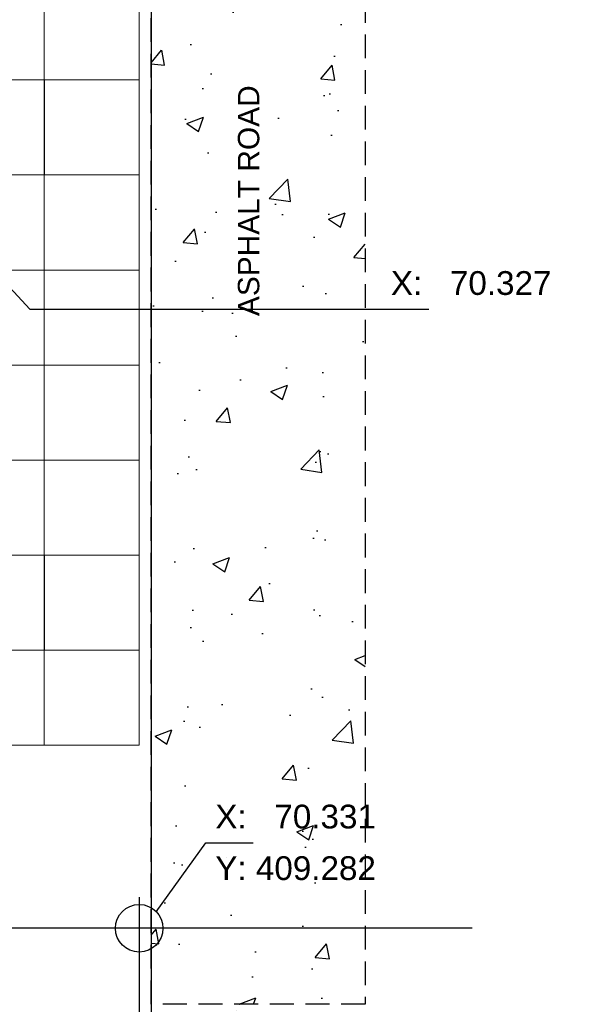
# Model space of a CAD drawing. Header units: metres. Extents: x 70279.8 to 70377.7, y 409251.8 to 409331.5.
# Tile 70 of 244: x 70328.5 to 70340.4, y 409280.4 to 409301.1. Entities that reach past the tile are written whole.
import ezdxf
from ezdxf.enums import TextEntityAlignment as Align

# ---------------------------------------------------------------- set-up
doc = ezdxf.new("R2010")
doc.units = ezdxf.units.M
doc.linetypes.add('DASHED', pattern=[0.75, 0.5, -0.25])
doc.layers.add('CONTINUOUS', color=7, linetype='Continuous', lineweight=18)
doc.styles.add('Arial', font='arial.ttf')

# ---------------------------------------------------------------- blocks, each defined once
blk = doc.blocks.new('stelconplaat')
at = {"layer": 'CONTINUOUS'}
for p, q in [((0, 2000), (2000, 2000)), ((0, 0), (0, 2000)), ((2000, 2000), (2000, 0)), ((2000, 0), (0, 0))]:
    blk.add_line(p, q, dxfattribs=at)

msp = doc.modelspace()

# ---------------------------------------------------------------- hatches: boundary and pattern name
at = {"linetype": 'DASHED'}
h = msp.add_hatch(dxfattribs=at)
h.set_pattern_fill('AR-CONC', color=256, scale=0.5)
h.set_pattern_definition([(50, (70275, 409260.7), (3.5863, -0.31376), [0.375, -4.125]), (355, (70275, 409260.7), (-0.69376, 3.76096), [0.3, -3.3]), (100.4514, (70275.299, 409260.674), (2.89254, 3.4472), [0.3187, -3.50571]), (46.184, (70275, 409261.7), (5.3362, -0.8276), [0.5625, -6.1875]), (96.6356, (70275.4447, 409261.631), (4.6733, 4.8706), [0.47805, -5.25857]), (351.184, (70275, 409261.7), (4.6733, 4.8706), [0.45, -4.95]), (21, (70275.5, 409261.45), (2.98454, -2.01309), [0.375, -4.125]), (326, (70275.5, 409261.45), (1.21658, 3.62575), [0.3, -3.3]), (71.4514, (70275.7487, 409261.2822), (4.20111, 1.61266), [0.3187, -3.50571]), (37.5, (70275, 409260.7), (0.0608, 1.66447), [0, -3.26, 0, -3.35, 0, -3.3125]), (7.5, (70275, 409260.7), (1.315348, 1.97206), [0, -1.91, 0, -3.185, 0, -1.2625]), (327.5, (70273.885, 409260.7), (2.669112, -0.112774), [0, -1.25, 0, -3.9, 0, -5.175]), (317.5, (70273.385, 409260.7), (2.91593, 0.500525), [0, -1.625, 0, -2.59, 0, -3.675])])
h.paths.add_polyline_path([(70335.75, 409327.804), (70335.75, 409280.4), (70331.25, 409280.4), (70331.25, 409327.804)])
h = msp.add_hatch(dxfattribs=at)
h.set_pattern_fill('AR-CONC', color=256, scale=0.5)
h.set_pattern_definition([(50, (70275, 409246.5), (3.5863, -0.31376), [0.375, -4.125]), (355, (70275, 409246.5), (-0.69376, 3.76096), [0.3, -3.3]), (100.4514, (70275.299, 409246.474), (2.89254, 3.4472), [0.3187, -3.50571]), (46.184, (70275, 409247.5), (5.3362, -0.8276), [0.5625, -6.1875]), (96.6356, (70275.4447, 409247.431), (4.6733, 4.8706), [0.47805, -5.25857]), (351.184, (70275, 409247.5), (4.6733, 4.8706), [0.45, -4.95]), (21, (70275.5, 409247.25), (2.98454, -2.01309), [0.375, -4.125]), (326, (70275.5, 409247.25), (1.21658, 3.62575), [0.3, -3.3]), (71.4514, (70275.7487, 409247.0822), (4.20111, 1.61266), [0.3187, -3.50571]), (37.5, (70275, 409246.5), (0.0608, 1.66447), [0, -3.26, 0, -3.35, 0, -3.3125]), (7.5, (70275, 409246.5), (1.315348, 1.97206), [0, -1.91, 0, -3.185, 0, -1.2625]), (327.5, (70273.885, 409246.5), (2.669112, -0.112774), [0, -1.25, 0, -3.9, 0, -5.175]), (317.5, (70273.385, 409246.5), (2.91593, 0.500525), [0, -1.625, 0, -2.59, 0, -3.675])])
edge = h.paths.add_edge_path()
edge.add_arc((70355.757, 409281.052), 20.018, 181.8652, 269.9793)
edge.add_line((70355.75, 409261.034), (70331.25, 409259.664))
edge.add_line((70331.25, 409259.664), (70331.25, 409280.4))
edge.add_line((70331.25, 409280.4), (70335.75, 409280.4))

# ---------------------------------------------------------------- linework, layer by layer
for p, q in [((70331.25, 409329), (70331.25, 409280.4)), ((70329, 409299.85), (70329, 409297.85)), ((70327.341, 409296.484), (70328.7, 409295.026)), ((70328.7, 409295.026), (70337.093, 409295.026)), ((70329, 409289.85), (70329, 409287.85)), ((70331.354, 409282.346), (70332.4, 409283.8)), ((70332.4, 409283.8), (70333.4, 409283.8)), ((70331.25, 409280.4), (70331.25, 409257.95))]:
    msp.add_line(p, q)
for p, q in [((70331.25, 409280.4), (70331.25, 409327.804)), ((70335.75, 409327.804), (70335.75, 409280.4)), ((70335.75, 409280.4), (70331.25, 409280.4))]:
    msp.add_line(p, q, dxfattribs=at)
at = {"ltscale": 50}
for p, q in [((70331, 409282.652), (70331, 409259.7)), ((70338, 409282), (70286, 409282))]:
    msp.add_line(p, q, dxfattribs=at)
msp.add_circle((70331, 409282), 0.5)

# ---------------------------------------------------------------- block references
at = {"xscale": 0.001, "yscale": 0.001, "zscale": 0.001}
for p in [(70327, 409299.85), (70329, 409299.85), (70327, 409297.85), (70329, 409297.85), (70327, 409295.85), (70329, 409295.85), (70327, 409293.85), (70329, 409293.85), (70329, 409291.85), (70327, 409289.85), (70329, 409289.85), (70327, 409287.85), (70329, 409287.85), (70327, 409285.85), (70329, 409285.85)]:
    msp.add_blockref('stelconplaat', p, dxfattribs=at)

# ---------------------------------------------------------------- texts
at = {"style": 'Arial'}
msp.add_text('ASPHALT ROAD', height=0.45, rotation=90, dxfattribs=at).set_placement((70333.3, 409297.308), align=Align.MIDDLE_CENTER)
for s, p in [('X:   70.327', (70336.293, 409295.326)), ('X:   70.331', (70332.6, 409284.1)), ('Y: 409.282', (70332.6, 409283.015))]:
    msp.add_text(s, height=0.5, dxfattribs=at).set_placement(p)

doc.saveas('drawing.dxf')
